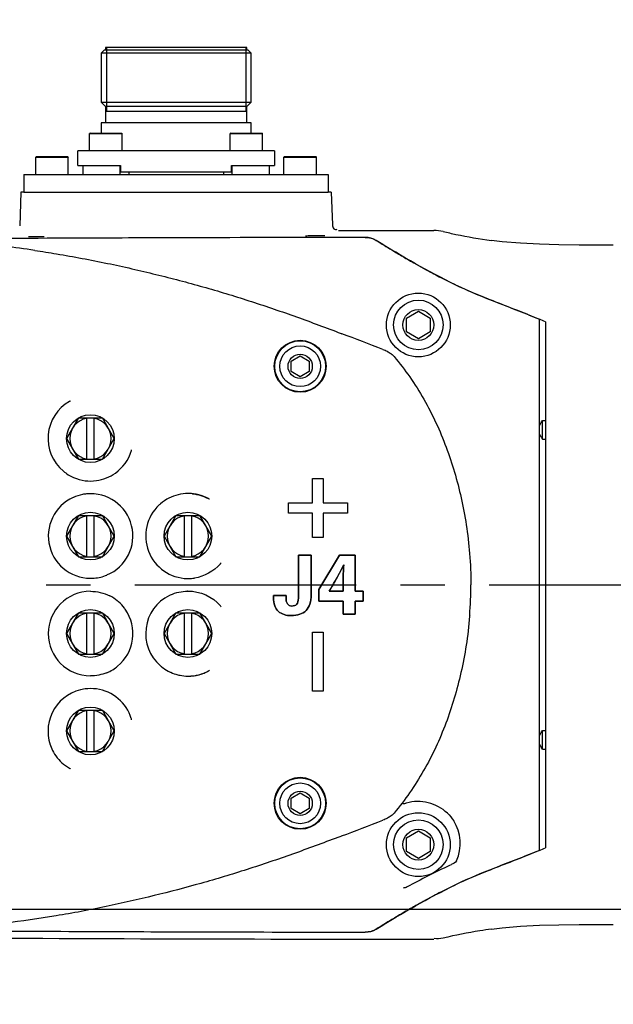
# Model space of a CAD drawing. Header units: millimetres. Extents: x 7426 to 8300, y 124 to 421.
# Tile 57 of 130: x 8006.53 to 8011.56, y 277.67 to 286. Entities that reach past the tile are written whole.
import ezdxf
from ezdxf import colors
from ezdxf.entities.mleader import LeaderData, LeaderLine
from ezdxf.math import Vec2, Vec3

# ---------------------------------------------------------------- set-up
doc = ezdxf.new("R2010")
doc.units = ezdxf.units.MM
doc.linetypes.add('BANKLINE1', pattern=[5.5, 4, -1.5])
doc.linetypes.add('CENTER', pattern=[0.6, 0.375, -0.075, 0.075, -0.075])
for name, color, linetype in [('00_COMPONENTS', 7, 'BANKLINE1'), ('DIM', 7, 'Continuous'), ('外形图', 7, 'Continuous')]:
    doc.layers.add(name, color=color, linetype=linetype)
doc.styles.add('微软雅黑', font='msyh.ttc')
doc.dimstyles.new('尺寸标注_1_20比例', dxfattribs={"dimtxt": 2.1, "dimasz": 1.7, "dimexe": 0.5, "dimexo": 0.4, "dimgap": 0.5, "dimtad": 1, "dimdec": 1, "dimlfac": 20, "dimdsep": 46, "dimtxsty": '微软雅黑', "dimcen": 0.09, "dimadec": 0, "dimazin": 0, "dimtp": 0.01, "dimtm": 0.01, "dimtfac": 1, "dimtdec": 1, "dimtofl": 0, "dimtmove": 0, "dimatfit": 3, "dimfxl": 1, "dimtolj": 1, "dimarcsym": 0})

# ---------------------------------------------------------------- blocks, each defined once
blk = doc.blocks.new('*D1466')
at = {"layer": 'Defpoints', "color": 0}
for p in [(7991.5568, 291.3053), (7991.5568, 284.5046), (8026.1573, 277.9688)]:
    blk.add_point(p, dxfattribs=at)
at = {"layer": '外形图', "color": 0, "linetype": 'Continuous', "lineweight": -2}
for p, q in [((7991.5568, 284.9046), (7991.5568, 291.8053)), ((8026.1573, 278.3688), (8026.1573, 291.8053)), ((8024.4573, 291.3053), (7993.2568, 291.3053))]:
    blk.add_line(p, q, dxfattribs=at)
at = {"layer": '外形图', "color": 0}
for points in [[(7993.2568, 291.5886), (7993.2568, 291.022), (7991.5568, 291.3053)], [(8024.4573, 291.022), (8024.4573, 291.5886), (8026.1573, 291.3053)]]:
    blk.add_solid(points, dxfattribs=at)
at = {"layer": '外形图', "color": 0, "insert": (8008.8571, 293.9758), "char_height": 2.1, "attachment_point": 2, "style": '微软雅黑'}
blk.add_mtext('\\A1;692', dxfattribs=at)
blk = doc.blocks.new('*D1511')
at = {"layer": 'Defpoints', "color": 0}
for p in [(7997.7338, 278.4688), (8024.8584, 278.4688), (8024.9073, 257.4685)]:
    blk.add_point(p, dxfattribs=at)
at = {"layer": 'DIM', "color": 0, "linetype": 'ByBlock', "lineweight": -2, "ltscale": 20}
for p, q in [((8024.4584, 278.4688), (7997.2338, 278.4688)), ((7997.7338, 259.1685), (7997.7338, 276.7688)), ((8024.5073, 257.4685), (7997.2338, 257.4685))]:
    blk.add_line(p, q, dxfattribs=at)
at = {"layer": 'DIM', "color": 0}
for points in [[(7998.0171, 276.7688), (7997.4504, 276.7688), (7997.7338, 278.4688)], [(7997.4504, 259.1685), (7998.0171, 259.1685), (7997.7338, 257.4685)]]:
    blk.add_solid(points, dxfattribs=at)
at = {"layer": 'DIM', "color": 0, "insert": (7996.1485, 267.472), "char_height": 2.1, "attachment_point": 5, "rotation": 90, "style": '微软雅黑'}
blk.add_mtext('\\A1;\\A1;420', dxfattribs=at)
blk = doc.blocks.new('*D1522')
at = {"layer": 'Defpoints', "color": 0}
for p in [(7987.2568, 279.4938), (8033.6574, 226.977), (7987.2568, 205.3307)]:
    blk.add_point(p, dxfattribs=at)
at = {"layer": 'DIM', "color": 0, "linetype": 'ByBlock', "lineweight": -2, "ltscale": 20}
for p, q in [((7987.2568, 279.0938), (7987.2568, 204.8307)), ((8033.6574, 226.577), (8033.6574, 204.8307)), ((8031.9574, 205.3307), (7988.9568, 205.3307))]:
    blk.add_line(p, q, dxfattribs=at)
at = {"layer": 'DIM', "color": 0}
for points in [[(7988.9568, 205.614), (7988.9568, 205.0474), (7987.2568, 205.3307)], [(8031.9574, 205.0474), (8031.9574, 205.614), (8033.6574, 205.3307)]]:
    blk.add_solid(points, dxfattribs=at)
at = {"layer": 'DIM', "color": 0, "insert": (8010.4571, 206.916), "char_height": 2.1, "attachment_point": 5, "style": '微软雅黑'}
blk.add_mtext('\\A1;\\A1;928', dxfattribs=at)

msp = doc.modelspace()

# ---------------------------------------------------------------- linework, layer by layer
at = {"layer": '外形图', "linetype": 'Continuous'}
for p, q in [((8007.2595, 285.7689), (8007.2595, 285.7439)), ((8008.4546, 285.7689), (8007.2595, 285.7689)), ((8007.2675, 285.7689), (8007.2675, 285.2253)), ((8008.4466, 285.7689), (8008.4466, 285.2253)), ((8008.4546, 285.7439), (8008.4546, 285.7689)), ((8007.247, 285.7439), (8007.222, 285.7189)), ((8007.222, 285.7189), (8007.222, 285.3063)), ((8008.4921, 285.7189), (8007.222, 285.7189)), ((8008.4671, 285.7439), (8007.247, 285.7439)), ((8008.4921, 285.7189), (8008.4671, 285.7439)), ((8008.4921, 285.3063), (8008.4921, 285.7189)), ((8007.2595, 285.2688), (8007.222, 285.3063)), ((8007.222, 285.3063), (8008.4921, 285.3063)), ((8007.2595, 285.2688), (8007.2595, 285.1288)), ((8008.4546, 285.2688), (8007.2595, 285.2688)), ((8008.4921, 285.3063), (8008.4546, 285.2688)), ((8008.4546, 285.1288), (8008.4546, 285.2688)), ((8008.4546, 285.2253), (8007.2595, 285.2253)), ((8007.222, 285.1288), (8007.222, 285.0438)), ((8008.4921, 285.1288), (8007.222, 285.1288)), ((8008.4921, 285.0438), (8008.4921, 285.1288)), ((8007.1295, 285.0438), (8007.1245, 285.0388)), ((8007.1245, 284.8938), (8007.1245, 285.0388)), ((8007.1245, 285.0388), (8007.3995, 285.0388)), ((8007.1295, 285.0438), (8007.3945, 285.0438)), ((8007.3945, 285.0438), (8007.3995, 285.0388)), ((8007.3995, 284.8938), (8007.3995, 285.0388)), ((8008.3196, 285.0438), (8008.3146, 285.0388)), ((8008.3146, 284.8938), (8008.3146, 285.0388)), ((8008.3146, 285.0388), (8008.5896, 285.0388)), ((8008.3196, 285.0438), (8008.5846, 285.0438)), ((8008.5846, 285.0438), (8008.5896, 285.0388)), ((8008.5896, 284.8938), (8008.5896, 285.0388)), ((8007.0245, 284.7688), (8007.0245, 284.8938)), ((8008.6896, 284.8938), (8007.0245, 284.8938)), ((8008.6896, 284.8938), (8008.6896, 284.7688)), ((8006.6745, 284.8438), (8006.6695, 284.8388)), ((8006.6695, 284.6938), (8006.6695, 284.8388)), ((8006.6695, 284.8388), (8006.9445, 284.8388)), ((8006.6745, 284.8438), (8006.9395, 284.8438)), ((8006.9395, 284.8438), (8006.9445, 284.8388)), ((8006.9445, 284.6938), (8006.9445, 284.8388)), ((8007.0245, 284.7688), (8007.387, 284.7688)), ((8007.0695, 284.6938), (8007.0695, 284.7688)), ((8007.382, 284.7688), (8007.382, 284.6938)), ((8007.387, 284.7688), (8007.387, 284.7163)), ((8008.3271, 284.7163), (8008.3271, 284.7688)), ((8008.3271, 284.7688), (8008.6896, 284.7688)), ((8008.3321, 284.6938), (8008.3321, 284.7688)), ((8008.6446, 284.7688), (8008.6446, 284.6938)), ((8008.7746, 284.8438), (8008.7696, 284.8388)), ((8008.7696, 284.6938), (8008.7696, 284.8388)), ((8008.7696, 284.8388), (8009.0446, 284.8388)), ((8008.7746, 284.8438), (8009.0396, 284.8438)), ((8009.0396, 284.8438), (8009.0446, 284.8388)), ((8009.0446, 284.6938), (8009.0446, 284.8388)), ((8006.5695, 284.6938), (8006.5695, 284.5438)), ((8006.5695, 284.6938), (8009.1446, 284.6938)), ((8007.387, 284.7163), (8008.3271, 284.7163)), ((8007.457, 284.7163), (8007.457, 284.6938)), ((8008.2571, 284.7163), (8008.2571, 284.6938)), ((8009.1446, 284.6938), (8009.1446, 284.5438)), ((8006.5434, 284.5438), (8006.5334, 284.258)), ((8006.5695, 284.5438), (8006.5434, 284.5438)), ((8006.5695, 284.5438), (8009.1446, 284.5438)), ((8006.5963, 284.5438), (8009.1179, 284.5438)), ((8009.1707, 284.5438), (8009.1446, 284.5438)), ((8009.1707, 284.5438), (8009.1804, 284.2665)), ((8009.2304, 284.2182), (8010.0387, 284.2188)), ((8009.4572, 284.1596), (8009.3062, 284.1594)), ((8010.6171, 284.1234), (8010.5259, 284.1341)), ((8010.7725, 284.1099), (8010.6171, 284.1234)), ((8010.9322, 284.1014), (8010.7725, 284.1099)), ((8011.0972, 284.0967), (8010.9322, 284.1014)), ((8011.2688, 284.0946), (8011.0972, 284.0967)), ((8011.5571, 284.0938), (8011.2688, 284.0946)), ((8010.4987, 283.64), (8010.513, 283.6343)), ((8009.8058, 283.4773), (8009.9071, 283.5357)), ((8009.9071, 283.5357), (8010.0083, 283.4773)), ((8010.7039, 283.5593), (8010.7375, 283.5461)), ((8010.7375, 283.5461), (8010.7591, 283.5375)), ((8009.8058, 283.3604), (8009.8058, 283.4773)), ((8010.0083, 283.4773), (8010.0083, 283.3604)), ((8010.9321, 278.9703), (8010.9321, 283.4673)), ((8010.9821, 283.446), (8010.9821, 278.9915)), ((8009.9071, 283.3019), (8009.8058, 283.3604)), ((8010.0083, 283.3604), (8009.9071, 283.3019)), ((8008.8308, 283.1128), (8008.9071, 283.1569)), ((8008.8308, 283.0248), (8008.8308, 283.1128)), ((8008.9071, 283.1569), (8008.9833, 283.1128)), ((8008.9833, 283.1128), (8008.9833, 283.0248)), ((8008.9071, 282.9808), (8008.8308, 283.0248)), ((8008.9833, 283.0248), (8008.9071, 282.9808)), ((8006.9629, 282.7759), (8006.9628, 282.7759)), ((8007.031, 282.6313), (8006.93, 282.4563)), ((8007.031, 282.6313), (8007.2331, 282.6313)), ((8007.102, 282.2813), (8007.102, 282.6313)), ((8007.162, 282.6313), (8007.162, 282.2813)), ((8007.3341, 282.4563), (8007.2331, 282.6313)), ((8010.9571, 282.4522), (8010.9571, 282.6104)), ((8010.9571, 282.6104), (8010.9821, 282.6104)), ((8006.93, 282.4563), (8007.031, 282.2813)), ((8007.2331, 282.2813), (8007.3341, 282.4563)), ((8010.9571, 282.4522), (8010.9821, 282.4522)), ((8007.031, 282.2813), (8007.2331, 282.2813)), ((8009.0121, 281.9123), (8009.0121, 282.1188)), ((8009.0121, 281.9123), (8009.0121, 282.1188)), ((8009.0121, 282.1188), (8009.1021, 282.1188)), ((8009.0121, 282.1188), (8009.1021, 282.1188)), ((8009.1021, 282.1188), (8009.1021, 281.9123)), ((8009.1021, 282.1188), (8009.1021, 281.9123)), ((8008.8071, 281.8254), (8008.8071, 281.9123)), ((8008.8071, 281.8254), (8008.8071, 281.9123)), ((8008.8071, 281.9123), (8009.0121, 281.9123)), ((8008.8071, 281.9123), (8009.0121, 281.9123)), ((8009.1021, 281.9123), (8009.3071, 281.9123)), ((8009.1021, 281.9123), (8009.3071, 281.9123)), ((8009.3071, 281.9123), (8009.3071, 281.8254)), ((8009.3071, 281.9123), (8009.3071, 281.8254)), ((8007.031, 281.8063), (8006.93, 281.6313)), ((8007.031, 281.8063), (8007.2331, 281.8063)), ((8007.102, 281.4563), (8007.102, 281.8063)), ((8007.162, 281.8063), (8007.162, 281.4563)), ((8007.3341, 281.6313), (8007.2331, 281.8063)), ((8007.856, 281.8063), (8007.755, 281.6313)), ((8007.856, 281.8063), (8008.0581, 281.8063)), ((8007.9271, 281.4563), (8007.9271, 281.8063)), ((8007.9871, 281.8063), (8007.9871, 281.4563)), ((8008.1591, 281.6313), (8008.0581, 281.8063)), ((8009.0121, 281.8254), (8008.8071, 281.8254)), ((8009.0121, 281.8254), (8008.8071, 281.8254)), ((8009.0121, 281.6188), (8009.0121, 281.8254)), ((8009.0121, 281.6188), (8009.0121, 281.8254)), ((8009.1021, 281.8254), (8009.1021, 281.6188)), ((8009.1021, 281.8254), (8009.1021, 281.6188)), ((8009.3071, 281.8254), (8009.1021, 281.8254)), ((8009.3071, 281.8254), (8009.1021, 281.8254)), ((8006.93, 281.6313), (8007.031, 281.4563)), ((8007.2331, 281.4563), (8007.3341, 281.6313)), ((8007.755, 281.6313), (8007.856, 281.4563)), ((8008.0581, 281.4563), (8008.1591, 281.6313)), ((8009.1021, 281.6188), (8009.0121, 281.6188)), ((8009.1021, 281.6188), (8009.0121, 281.6188)), ((8007.031, 281.4563), (8007.2331, 281.4563)), ((8007.856, 281.4563), (8008.0581, 281.4563)), ((8008.8917, 281.4688), (8008.8917, 281.1063)), ((8008.8917, 281.1063), (8008.8917, 281.4688)), ((8009.0003, 281.4688), (8008.8917, 281.4688)), ((8008.8917, 281.4688), (8009.0003, 281.4688)), ((8009.0003, 281.4688), (8009.0003, 281.1349)), ((8009.0003, 281.1349), (8009.0003, 281.4688)), ((8009.2399, 281.4688), (8009.0637, 281.1777)), ((8009.0637, 281.1777), (8009.2399, 281.4688)), ((8009.3711, 281.4688), (8009.2399, 281.4688)), ((8009.2399, 281.4688), (8009.3711, 281.4688)), ((8009.3711, 281.4688), (8009.3711, 281.1641)), ((8009.3711, 281.1641), (8009.3711, 281.4688)), ((8009.2712, 281.2526), (8009.2712, 281.1641)), ((8009.2712, 281.1641), (8009.2712, 281.2526)), ((8008.6821, 281.1279), (8008.6821, 281.1122)), ((8008.6821, 281.1122), (8008.6821, 281.1279)), ((8008.7883, 281.1279), (8008.6821, 281.1279)), ((8008.6821, 281.1279), (8008.7883, 281.1279)), ((8008.7883, 281.1279), (8008.7876, 281.1102)), ((8008.7876, 281.1102), (8008.7883, 281.1279)), ((8009.0637, 281.1777), (8009.0637, 281.0792)), ((8009.0637, 281.0792), (8009.0637, 281.1777)), ((8009.2712, 281.1641), (8009.1514, 281.1641)), ((8009.1514, 281.1641), (8009.2712, 281.1641)), ((8009.4401, 281.1641), (8009.3711, 281.1641)), ((8009.3711, 281.1641), (8009.4401, 281.1641)), ((8009.4401, 281.1641), (8009.4401, 281.0792)), ((8009.4401, 281.0792), (8009.4401, 281.1641)), ((8009.2712, 281.0792), (8009.0637, 281.0792)), ((8009.0637, 281.0792), (8009.2712, 281.0792)), ((8009.2712, 281.0792), (8009.2712, 280.9688)), ((8009.2712, 280.9688), (8009.2712, 281.0792)), ((8009.3711, 281.0792), (8009.3711, 280.9688)), ((8009.3711, 280.9688), (8009.3711, 281.0792)), ((8009.4401, 281.0792), (8009.3711, 281.0792)), ((8009.3711, 281.0792), (8009.4401, 281.0792)), ((8007.031, 280.9813), (8006.93, 280.8063)), ((8007.031, 280.9813), (8007.2331, 280.9813)), ((8007.102, 280.6313), (8007.102, 280.9813)), ((8007.162, 280.9813), (8007.162, 280.6313)), ((8007.3341, 280.8063), (8007.2331, 280.9813)), ((8007.856, 280.9813), (8007.755, 280.8063)), ((8007.856, 280.9813), (8008.0581, 280.9813)), ((8007.9271, 280.6313), (8007.9271, 280.9813)), ((8007.9871, 280.9813), (8007.9871, 280.6313)), ((8008.1591, 280.8063), (8008.0581, 280.9813)), ((8009.3711, 280.9688), (8009.2712, 280.9688)), ((8009.2712, 280.9688), (8009.3711, 280.9688)), ((8006.93, 280.8063), (8007.031, 280.6313)), ((8007.2331, 280.6313), (8007.3341, 280.8063)), ((8007.755, 280.8063), (8007.856, 280.6313)), ((8008.0581, 280.6313), (8008.1591, 280.8063)), ((8009.0121, 280.3188), (8009.0121, 280.8188)), ((8009.0121, 280.3188), (8009.0121, 280.8188)), ((8009.0121, 280.8188), (8009.1021, 280.8188)), ((8009.0121, 280.8188), (8009.1021, 280.8188)), ((8009.1021, 280.8188), (8009.1021, 280.3188)), ((8009.1021, 280.8188), (8009.1021, 280.3188)), ((8007.031, 280.6313), (8007.2331, 280.6313)), ((8007.856, 280.6313), (8008.0581, 280.6313)), ((8009.1021, 280.3188), (8009.0121, 280.3188)), ((8009.1021, 280.3188), (8009.0121, 280.3188)), ((8007.031, 280.1563), (8006.93, 279.9813)), ((8007.031, 280.1563), (8007.2331, 280.1563)), ((8007.102, 279.8063), (8007.102, 280.1563)), ((8007.162, 280.1563), (8007.162, 279.8063)), ((8007.3341, 279.9813), (8007.2331, 280.1563)), ((8006.93, 279.9813), (8007.031, 279.8063)), ((8007.2331, 279.8063), (8007.3341, 279.9813)), ((8010.9571, 279.8271), (8010.9571, 279.9854)), ((8010.9571, 279.9854), (8010.9821, 279.9854)), ((8007.031, 279.8063), (8007.2331, 279.8063)), ((8010.9571, 279.8271), (8010.947, 279.8452)), ((8010.9571, 279.8271), (8010.9821, 279.8271)), ((8008.8308, 279.4128), (8008.9071, 279.4568)), ((8008.9071, 279.4568), (8008.9833, 279.4128)), ((8008.8308, 279.3247), (8008.8308, 279.4128)), ((8008.9833, 279.4128), (8008.9833, 279.3247)), ((8008.9071, 279.2807), (8008.8308, 279.3247)), ((8008.9833, 279.3247), (8008.9071, 279.2807)), ((8009.8058, 279.0772), (8009.9071, 279.1357)), ((8009.9071, 279.1357), (8010.0083, 279.0772)), ((8009.8058, 278.9603), (8009.8058, 279.0772)), ((8010.0083, 279.0772), (8010.0083, 278.9603)), ((8009.9071, 278.9018), (8009.8058, 278.9603)), ((8010.0083, 278.9603), (8009.9071, 278.9018)), ((8010.1845, 278.8487), (8010.1721, 278.8428)), ((8010.7357, 278.8908), (8010.7041, 278.8783)), ((8010.7586, 278.8998), (8010.7357, 278.8908)), ((8010.5141, 278.8037), (8010.4974, 278.797)), ((8009.3062, 278.2782), (8009.4572, 278.278)), ((8010.5259, 278.3035), (8010.6171, 278.3142)), ((8010.6171, 278.3142), (8010.7725, 278.3277)), ((8010.7725, 278.3277), (8010.9322, 278.3362)), ((8010.9322, 278.3362), (8011.0972, 278.3409)), ((8011.0972, 278.3409), (8011.2688, 278.343)), ((8011.2688, 278.343), (8011.556, 278.3438))]:
    msp.add_line(p, q, dxfattribs=at)
at = {"layer": '外形图', "linetype": 'CENTER', "ltscale": 5}
msp.add_line((7995.5069, 281.2188), (8032.3377, 281.2188), dxfattribs=at)
at = {"layer": '外形图', "linetype": 'Continuous'}
msp.add_lwpolyline([(8009.7734, 279.3687), (8009.777, 279.3667), (8009.7815, 279.3662), (8009.7866, 279.3665), (8009.7923, 279.3673), (8009.7986, 279.3687), (8009.8055, 279.3705)], dxfattribs=at)
for centre, radius in [((8009.9071, 283.4188), 0.27), ((8009.9071, 283.4188), 0.21), ((8009.9071, 283.4188), 0.1309), ((8008.9071, 283.0688), 0.22), ((8008.9071, 283.0688), 0.2157), ((8008.9071, 283.0688), 0.1725), ((8008.9071, 283.0688), 0.1026), ((8007.132, 282.4563), 0.2021), ((8007.132, 281.6313), 0.2021), ((8007.9571, 281.6313), 0.2021), ((8007.132, 280.8063), 0.2021), ((8007.9571, 280.8063), 0.2021), ((8007.132, 279.9813), 0.2021), ((8008.9071, 279.3688), 0.22), ((8008.9071, 279.3688), 0.2157), ((8008.9071, 279.3688), 0.1725), ((8008.9071, 279.3688), 0.1026), ((8009.9071, 279.0188), 0.27), ((8009.9071, 279.0188), 0.21), ((8009.9071, 279.0188), 0.1309)]:
    msp.add_circle(centre, radius, dxfattribs=at)
for centre, radius, start, end in [((8010.0387, 283.8703), 0.3485, 76.83003, 89.99945), ((8010.2267, -481.807), 765.967, 90.0575566, 90.2859625), ((8010.2353, -484.1875), 768.3475, 90.0692786, 90.2857195), ((8015.7698, 294.1541), 11.7929, 238.17412, 238.92327), ((8005.0531, 273.1824), 10.9858, 81.58749, 82.93597), ((8014.7049, 292.3937), 9.7355, 238.94303, 239.17376), ((8014.1046, 291.3848), 8.5615, 239.16361, 239.93102), ((8013.5886, 290.4957), 7.5336, 239.93931, 240.40999), ((8013.245, 289.8897), 6.8369, 240.4061, 241.17668), ((8012.9399, 289.3356), 6.2044, 241.17831, 241.95547), ((8012.7299, 288.9417), 5.758, 241.95717, 242.65264), ((8012.5002, 288.4952), 5.2559, 242.64033, 244.32325), ((8008.7344, 278.2292), 5.6805, 66.69093, 67.23887), ((7950.1838, 128.4333), 165.7937, 68.996996, 69.125179), ((8009.56, 283.0189), 0.195, 52.56874, 53.61671), ((8007.134, 282.4582), 0.3609, 119.69157, 230.13791), ((8007.1097, 282.4984), 0.314, 118.68966, 119.47878), ((8007.1104, 282.4972), 0.3153, 117.89871, 118.68967), ((8007.132, 282.4563), 0.175, 99.87089, 260.12911), ((8007.132, 282.4563), 0.175, 279.87089, 80.12911), ((8012.5273, 283.3596), 1.8136, 209.38412, 210.02418), ((8007.1662, 282.447), 0.3262, 342.94164, 343.57061), ((8007.1653, 282.4472), 0.3272, 343.57084, 344.73577), ((8007.1347, 282.4596), 0.3624, 230.19257, 246.47945), ((8007.1341, 282.4596), 0.3623, 246.56173, 262.58424), ((8007.1337, 282.4594), 0.362, 262.65752, 277.78652), ((8007.1338, 281.6318), 0.3582, 114.22708, 274.88647), ((8007.1335, 281.6324), 0.3576, 113.91658, 114.21915), ((8007.134, 281.631), 0.3591, 101.24728, 113.897), ((8007.1337, 281.6319), 0.3582, 95.41348, 101.2262), ((8007.1336, 281.6323), 0.3578, 292.66799, 95.41161), ((8007.9603, 281.6307), 0.3613, 116.92397, 130.64268), ((8007.9595, 281.6319), 0.3598, 90.39706, 116.89714), ((8007.9595, 281.6315), 0.3603, 84.16033, 90.39345), ((8007.9571, 281.6313), 0.3616, 61.32035, 89.50459), ((8007.9721, 281.657), 0.3318, 60.93911, 61.47486), ((8007.9713, 281.6556), 0.3334, 59.49785, 60.93839), ((8007.9596, 281.6318), 0.36, 133.12732, 269.06123), ((8007.9591, 281.6324), 0.3592, 130.66607, 133.12998), ((8007.132, 281.6313), 0.175, 99.87089, 260.12911), ((8007.132, 281.6313), 0.175, 279.87089, 80.12911), ((8007.9571, 281.6313), 0.175, 99.87089, 260.12911), ((8007.9571, 281.6313), 0.175, 279.87089, 80.12911), ((8007.9813, 281.6117), 0.3304, 319.21753, 319.77628), ((8007.9801, 281.6127), 0.332, 319.7769, 321.14203), ((8007.1332, 281.6338), 0.3602, 274.94133, 292.60924), ((8007.9596, 281.6282), 0.3564, 269.05463, 269.59427), ((8007.9596, 281.6303), 0.3585, 269.59866, 270.21389), ((8007.9595, 281.6325), 0.3607, 270.21992, 278.45959), ((8007.0836, 281.2179), 3.2682, 355.50646, 0.01612), ((8007.1338, 280.8058), 0.3582, 90.2775, 269.7225), ((8007.1341, 280.8068), 0.3571, 62.81427, 63.24683), ((8007.133, 280.8048), 0.3594, 51.06182, 62.79846), ((8007.9596, 280.8058), 0.36, 116.2021, 229.04405), ((8007.9593, 280.8064), 0.3593, 114.49933, 116.20498), ((8007.9596, 280.8085), 0.3573, 90.40329, 90.85013), ((8007.1346, 280.8069), 0.3568, 48.5149, 51.04704), ((8007.1329, 280.8052), 0.3591, 37.02302, 48.50253), ((8007.1347, 280.8066), 0.3569, 35.01473, 37.00672), ((8007.9821, 280.8266), 0.3294, 40.22216, 40.78137), ((8007.9806, 280.8253), 0.3314, 38.82058, 40.22134), ((8007.132, 280.8063), 0.175, 99.87089, 260.12911), ((8007.132, 280.8063), 0.175, 279.87089, 80.12911), ((8007.1336, 280.8058), 0.3583, 309.3948, 35.0172), ((8007.9571, 280.8063), 0.175, 99.87089, 260.12911), ((8007.9571, 280.8063), 0.175, 279.87089, 80.12911), ((8007.1331, 280.8065), 0.3591, 296.83593, 306.08208), ((8007.1342, 280.805), 0.3572, 306.09342, 309.40334), ((8007.9588, 280.8048), 0.3587, 229.04218, 231.09405), ((8007.9602, 280.8067), 0.3611, 231.10741, 241.8429), ((8007.1338, 280.8052), 0.3576, 292.46671, 296.8325), ((8007.9593, 280.8052), 0.3593, 241.85293, 245.64368), ((8007.9597, 280.8061), 0.3603, 245.64921, 255.72542), ((8007.9594, 280.8053), 0.3595, 255.74083, 258.97963), ((8007.9597, 280.8071), 0.3613, 258.98013, 269.10638), ((8007.9595, 280.803), 0.3572, 269.12375, 269.60112), ((8007.9595, 280.8064), 0.3605, 269.60996, 277.84621), ((8007.9571, 280.8063), 0.3616, 270.49541, 298.67965), ((8007.9592, 280.807), 0.3613, 277.87823, 291.90977), ((8007.9594, 280.8062), 0.3604, 291.93785, 298.36664), ((8007.9723, 280.7802), 0.3314, 298.52531, 299.06117), ((8007.9714, 280.7818), 0.3332, 299.06199, 300.51604), ((8007.1338, 279.9794), 0.3608, 97.52213, 198.62092), ((8007.1337, 279.9781), 0.362, 82.22131, 97.46934), ((8007.1336, 279.9795), 0.3607, 17.22223, 82.17822), ((8007.132, 279.9813), 0.175, 99.87089, 260.12911), ((8007.132, 279.9813), 0.175, 279.87089, 80.12911), ((8007.1661, 279.9906), 0.3263, 16.42954, 17.05841), ((8007.1653, 279.9903), 0.3272, 15.26485, 16.42932), ((8007.1333, 279.9791), 0.3601, 198.60559, 199.61157), ((8007.1346, 279.9797), 0.3616, 199.62053, 209.37278), ((8007.134, 279.9795), 0.361, 233.74879, 240.31444), ((8007.1099, 279.9395), 0.3143, 240.52105, 241.3096), ((8007.1105, 279.9405), 0.3155, 241.30958, 242.09686), ((8009.9038, 279.0218), 0.3623, 46.57127, 105.74785), ((7951.7913, 429.8073), 161.2993, 290.87145, 291.004243), ((8009.56, 279.4186), 0.1949, 306.49045, 307.36079), ((8009.9045, 279.0294), 0.357, 335.70106, 32.34496), ((8008.7338, 284.2098), 5.6821, 292.76129, 293.30908), ((8012.7306, 273.4945), 5.7596, 117.3474, 118.04886), ((8012.5002, 273.9424), 5.2559, 115.67675, 117.35964), ((8013.2499, 272.539), 6.8471, 118.82366, 119.61392), ((8012.9408, 273.1003), 6.2064, 118.05042, 118.82156), ((8014.1311, 271.0075), 8.614, 120.07056, 120.88508), ((8013.5948, 271.9311), 7.546, 119.60939, 120.0604), ((8015.7697, 268.2836), 11.7929, 121.07671, 121.82588), ((8014.7399, 269.9857), 9.8035, 120.87284, 121.05647), ((8009.9003, 974.7472), 696.5284, 269.285381, 270.0113875), ((8010.2353, 1046.6265), 768.3489, 269.7142816, 269.9307211), ((8010.2266, 1044.218), 765.9404, 269.7140342, 269.942447)]:
    msp.add_arc(centre, radius, start, end, dxfattribs=at)
for points, knots in [([(8009.1804, 284.2665), (8009.1808, 284.2548), (8009.1826, 284.2291), (8009.2129, 284.2246), (8009.2206, 284.2307)], [0, 0, 0, 0, 0.541083, 1, 1, 1, 1]), ([(8010.1181, 284.2096), (8010.1538, 284.2013), (8010.2888, 284.1711), (8010.4252, 284.1473), (8010.5259, 284.1341)], [0, 0, 0, 0, 0.26523, 1, 1, 1, 1]), ([(8006.6091, 284.1686), (8006.619, 284.1684), (8006.6632, 284.1678), (8006.7074, 284.1677), (8006.7417, 284.1678)], [0, 0, 0, 0, 0.224134, 1, 1, 1, 1]), ([(8008.9512, 284.1747), (8008.966, 284.1747), (8009.0204, 284.1749), (8009.0748, 284.1756), (8009.1144, 284.1766)], [0, 0, 0, 0, 0.27215, 1, 1, 1, 1]), ([(8006.6603, 284.05), (8006.7223, 284.0408), (8006.9281, 284.0085), (8007.271, 283.9439), (8007.6838, 283.8498), (8008.0831, 283.7444), (8008.472, 283.6269), (8008.8536, 283.4969), (8009.115, 283.3997), (8009.2504, 283.3483), (8009.2606, 283.3445)], [0, 0, 0, 0, 0.069708, 0.231357, 0.387658, 0.540052, 0.690118, 0.839079, 0.987851, 1, 1, 1, 1]), ([(8009.6439, 283.1955), (8009.6442, 283.1953), (8009.6553, 283.1895), (8009.6659, 283.1831), (8009.6757, 283.1759)], [0, 0, 0, 0, 0.030721, 1, 1, 1, 1]), ([(8009.7023, 283.1513), (8009.7486, 283.0957), (8009.8379, 282.9788), (8009.9565, 282.7911), (8010.0591, 282.5918), (8010.1451, 282.3852), (8010.2157, 282.1729), (8010.2725, 281.9533), (8010.316, 281.7229), (8010.3449, 281.477), (8010.3519, 281.3069), (8010.3518, 281.2188)], [0, 0, 0, 0, 0.104501, 0.212008, 0.320091, 0.42753, 0.534666, 0.642864, 0.754648, 0.87276, 1, 1, 1, 1]), ([(8010.3418, 280.9618), (8010.3415, 280.9588), (8010.3347, 280.8733), (8010.3154, 280.7105), (8010.2712, 280.4784), (8010.2138, 280.2582), (8010.1428, 280.0465), (8010.057, 279.8414), (8009.9549, 279.6438), (8009.837, 279.4576), (8009.7483, 279.3415), (8009.7023, 279.2863)], [0, 0, 0, 0, 0.005062, 0.141142, 0.269829, 0.393859, 0.51577, 0.637378, 0.759744, 0.881586, 1, 1, 1, 1]), ([(8009.6456, 279.243), (8009.6453, 279.2429), (8009.6329, 279.2363), (8009.6199, 279.2306), (8009.607, 279.2257)], [0, 0, 0, 0, 0.017049, 1, 1, 1, 1]), ([(8009.2578, 279.0921), (8009.2473, 279.0881), (8009.1096, 279.0359), (8008.8442, 278.9373), (8008.458, 278.8061), (8008.0668, 278.6886), (8007.6689, 278.5842), (8007.2604, 278.4915), (8006.8381, 278.4123), (8006.5503, 278.3709), (8006.4041, 278.3528)], [0, 0, 0, 0, 0.011446, 0.149456, 0.28744, 0.425372, 0.563926, 0.704959, 0.850462, 1, 1, 1, 1]), ([(8009.8116, 278.6609), (8009.8062, 278.6581), (8009.7951, 278.6538), (8009.7836, 278.6515), (8009.778, 278.6509)], [0, 0, 0, 0, 0.524406, 1, 1, 1, 1]), ([(8010.5259, 278.3035), (8010.4933, 278.2992), (8010.3565, 278.2794), (8010.2208, 278.252), (8010.1181, 278.2279)], [0, 0, 0, 0, 0.237511, 1, 1, 1, 1])]:
    msp.add_open_spline(points, degree=3, knots=knots, dxfattribs=at)
for points in [[(8009.5509, 284.1341), (8009.5234, 284.1512), (8009.4896, 284.1596), (8009.4572, 284.1596)], [(8009.4572, 284.1596), (8009.4741, 284.1596), (8009.4911, 284.1574), (8009.5074, 284.1529)], [(8009.5074, 284.1529), (8009.5226, 284.1487), (8009.5375, 284.1425), (8009.5509, 284.1341)], [(8010.2229, 283.7583), (8009.9915, 283.8694), (8009.769, 283.9989), (8009.5509, 284.1341)], [(8010.2229, 283.7583), (8010.4531, 283.6475), (8010.6965, 283.5662), (8010.9321, 283.4673)], [(8010.2229, 283.7583), (8010.313, 283.7149), (8010.4057, 283.677), (8010.4987, 283.64)], [(8010.513, 283.6343), (8010.5765, 283.6091), (8010.6403, 283.5843), (8010.7039, 283.5593)], [(8010.7591, 283.5375), (8010.817, 283.5146), (8010.8747, 283.4914), (8010.9321, 283.4673)], [(8009.607, 283.2119), (8009.6196, 283.2071), (8009.632, 283.2017), (8009.6439, 283.1955)], [(8009.6785, 283.1738), (8009.6872, 283.1671), (8009.6953, 283.1597), (8009.7023, 283.1513)], [(8010.9319, 282.5648), (8010.9397, 282.5803), (8010.9484, 282.5954), (8010.9571, 282.6104)], [(8010.9471, 282.4698), (8010.9419, 282.479), (8010.9367, 282.4883), (8010.932, 282.4979)], [(8007.3431, 282.1645), (8007.4056, 282.2091), (8007.4553, 282.2779), (8007.4781, 282.3513)], [(8007.1827, 282.1008), (8007.2397, 282.1086), (8007.2963, 282.1311), (8007.3431, 282.1645)], [(8007.9962, 281.9899), (8008.0428, 281.9851), (8008.0893, 281.9708), (8008.1306, 281.9485)], [(8008.2315, 281.3959), (8008.177, 281.333), (8008.0949, 281.288), (8008.0126, 281.2757)], [(8009.1514, 281.1641), (8009.1821, 281.2108), (8009.2235, 281.2856), (8009.2761, 281.388)], [(8009.2761, 281.388), (8009.2407, 281.3191), (8009.2103, 281.2626), (8009.1849, 281.2188)], [(8009.2761, 281.388), (8009.2726, 281.334), (8009.2712, 281.2888), (8009.2712, 281.2526)], [(8009.2712, 281.2526), (8009.2712, 281.2888), (8009.2726, 281.334), (8009.2761, 281.388)], [(8009.1849, 281.2188), (8009.1726, 281.1976), (8009.1614, 281.1794), (8009.1514, 281.1641)], [(8007.132, 281.1639), (8007.1878, 281.1642), (8007.2451, 281.1507), (8007.2949, 281.1256)], [(8007.8103, 281.1334), (8007.8551, 281.1538), (8007.9051, 281.165), (8007.9543, 281.1658)], [(8007.9571, 281.1658), (8008.0575, 281.1665), (8008.1657, 281.1176), (8008.2315, 281.0417)], [(8008.6821, 281.1122), (8008.6821, 281.0572), (8008.6956, 281.0179), (8008.7228, 280.9939)], [(8008.7228, 280.9939), (8008.6956, 281.0179), (8008.6821, 281.0572), (8008.6821, 281.1122)], [(8008.8346, 281.0388), (8008.8032, 281.0388), (8008.7857, 281.0625), (8008.7876, 281.1102)], [(8008.7876, 281.1102), (8008.7857, 281.0625), (8008.8032, 281.0388), (8008.8346, 281.0388)], [(8008.8917, 281.1063), (8008.8917, 281.0823), (8008.8872, 281.0649), (8008.8783, 281.0545)], [(8008.8783, 281.0545), (8008.8872, 281.0649), (8008.8917, 281.0823), (8008.8917, 281.1063)], [(8008.9572, 281.0011), (8008.9857, 281.0297), (8009.0003, 281.0743), (8009.0003, 281.1349)], [(8009.0003, 281.1349), (8009.0003, 281.0743), (8008.9857, 281.0297), (8008.9572, 281.0011)], [(8008.8783, 281.0545), (8008.8694, 281.044), (8008.8548, 281.0388), (8008.8346, 281.0388)], [(8008.8346, 281.0388), (8008.8548, 281.0388), (8008.8694, 281.044), (8008.8783, 281.0545)], [(8008.7228, 280.9939), (8008.75, 280.9698), (8008.7862, 280.958), (8008.8318, 280.958)], [(8008.8318, 280.958), (8008.7862, 280.958), (8008.75, 280.9698), (8008.7228, 280.9939)], [(8008.8318, 280.958), (8008.8868, 280.958), (8008.9286, 280.9723), (8008.9572, 281.0011)], [(8008.9572, 281.0011), (8008.9286, 280.9723), (8008.8868, 280.958), (8008.8318, 280.958)], [(8007.2705, 280.4747), (8007.227, 280.4568), (8007.1791, 280.4473), (8007.132, 280.4476)], [(8010.9317, 279.9398), (8010.9386, 279.9558), (8010.9484, 279.9703), (8010.9571, 279.9854)], [(8010.947, 279.8452), (8010.9419, 279.8544), (8010.9365, 279.8634), (8010.9316, 279.8726)], [(8006.8195, 279.8023), (8006.8444, 279.7581), (8006.8796, 279.7184), (8006.9205, 279.6884)], [(8009.7023, 279.2863), (8009.6953, 279.2778), (8009.6871, 279.2704), (8009.6783, 279.2637)], [(8010.1529, 279.2849), (8010.1731, 279.2657), (8010.1912, 279.244), (8010.2062, 279.2205)], [(8009.676, 279.2619), (8009.6663, 279.2548), (8009.6561, 279.2486), (8009.6456, 279.243)], [(8010.9321, 278.9703), (8010.6965, 278.8714), (8010.4531, 278.7901), (8010.2229, 278.6793)], [(8010.9321, 278.9703), (8010.8745, 278.9461), (8010.8166, 278.9228), (8010.7586, 278.8998)], [(8010.2299, 278.8825), (8010.2225, 278.8661), (8010.2033, 278.8556), (8010.1859, 278.8513)], [(8010.7041, 278.8783), (8010.6407, 278.8535), (8010.5773, 278.8288), (8010.5141, 278.8037)], [(8010.1721, 278.8428), (8010.0506, 278.785), (8009.9306, 278.7239), (8009.8116, 278.6609)], [(8010.4974, 278.797), (8010.4048, 278.7602), (8010.3126, 278.7225), (8010.2229, 278.6793)], [(8009.5509, 278.3034), (8009.769, 278.4387), (8009.9915, 278.5682), (8010.2229, 278.6793)], [(8009.4572, 278.278), (8009.4896, 278.278), (8009.5234, 278.2864), (8009.5509, 278.3034)], [(8009.5074, 278.2847), (8009.4911, 278.2802), (8009.4741, 278.278), (8009.4572, 278.278)], [(8009.5509, 278.3034), (8009.5375, 278.2951), (8009.5226, 278.2889), (8009.5074, 278.2847)], [(8010.1181, 278.228), (8010.0929, 278.222), (8010.0651, 278.2161), (8010.0404, 278.224)]]:
    msp.add_open_spline(points, degree=3, dxfattribs=at)

# ---------------------------------------------------------------- dimensions: what is measured, and where the dimension line sits
at = {"layer": 'DIM', "linetype": 'ByBlock', "ltscale": 20}
dim = msp.add_linear_dim(base=(7987.2568, 205.3307), p1=(8033.6574, 226.977), p2=(7987.2568, 279.4938), text='\\A1;928', dimstyle='尺寸标注_1_20比例', dxfattribs=at)
dim.commit()
dim.dimension.update_dxf_attribs({"geometry": '*D1522', "text_midpoint": (8010.4571, 205.3307), "dimtype": 160})
dim = msp.add_linear_dim(base=(7997.7338, 278.4688), p1=(8024.9073, 257.4685), p2=(8024.8584, 278.4688), angle=90, text='\\A1;420', dimstyle='尺寸标注_1_20比例', dxfattribs=at)
dim.commit()
dim.dimension.update_dxf_attribs({"geometry": '*D1511', "text_midpoint": (7997.7338, 267.472), "dimtype": 160})
at = {"layer": '外形图', "linetype": 'Continuous'}
dim = msp.add_linear_dim(base=(7991.5568, 291.3053), p1=(8026.1573, 277.9688), p2=(7991.5568, 284.5046), angle=180, dimstyle='尺寸标注_1_20比例', dxfattribs=at)
dim.commit()
dim.dimension.update_dxf_attribs({"geometry": '*D1466', "text_midpoint": (8008.8571, 292.8906)})

# ---------------------------------------------------------------- leaders
at = {"layer": '00_COMPONENTS', "linetype": 'ByBlock', "ltscale": 20}
ml = msp.add_multileader_mtext('Standard', dxfattribs=at)
ml.set_content('2×R14', style='微软雅黑')
ml.set_leader_properties()
ml.build(insert=Vec2(0, 0))
ml.multileader.update_dxf_attribs({"text_left_attachment_type": 5, "text_right_attachment_type": 5, "dogleg_length": 0.1667, "arrow_head_size": 1.7})
ctx = ml.context
ctx.base_point, ctx.char_height, ctx.arrow_head_size, ctx.landing_gap_size, ctx.plane_origin = Vec3(8001.0838, 287.2787), 2.1, 1.7, 0.3333, Vec3(7993.989, 281.2983)
ctx.left_attachment, ctx.right_attachment = 5, 5
notes = []
notes.append((ctx, [(0, (1, 1, 0), (8000.9171, 287.2787), (1, 0), 0.1667, [(0, [(7995.845, 281.8278)], 0, [])])]))
ctx.mtext.insert, ctx.mtext.flow_direction = Vec3(8001.4171, 289.854), 5
at = {"layer": '外形图'}
ml = msp.add_multileader_mtext('Standard', dxfattribs=at)
ml.set_content('2×M5{\\A1;\\C256;深度10}', style='微软雅黑')
ml.set_leader_properties()
ml.build(insert=Vec2(0, 0))
ml.multileader.update_dxf_attribs({"text_left_attachment_type": 5, "text_right_attachment_type": 5, "dogleg_length": 0.1667, "arrow_head_size": 1.7})
ctx = ml.context
ctx.base_point, ctx.char_height, ctx.arrow_head_size, ctx.landing_gap_size, ctx.plane_origin = Vec3(7999.8042, 271.2423), 2.1, 1.7, 0.3333, Vec3(8024.8584, 278.4688)
ctx.left_attachment, ctx.right_attachment, ctx.text_align_type = 5, 5, 2
notes.append((ctx, [(0, (1, 1, 0), (8017.1948, 271.2423), (-1, 0), 0.1667, [(0, [(8024.8584, 278.4688)], 0, [])])]))
ctx.mtext.insert, ctx.mtext.alignment, ctx.mtext.flow_direction = Vec3(8016.6948, 273.9591), 3, 5
for ctx, leaders in notes:
    for number, flags, end, landing, length, lines in leaders:
        leader = LeaderData()
        leader.index, (leader.has_last_leader_line, leader.has_dogleg_vector, leader.attachment_direction) = number, flags
        leader.last_leader_point, leader.dogleg_vector, leader.dogleg_length = Vec3(end), Vec3(landing), length
        for number, points, colour, breaks in lines:
            line = LeaderLine()
            line.index, line.vertices, line.color, line.breaks = number, Vec3.list(points), colors.encode_raw_color(colour), breaks
            leader.lines.append(line)
        ctx.leaders.append(leader)

doc.saveas('drawing.dxf')
